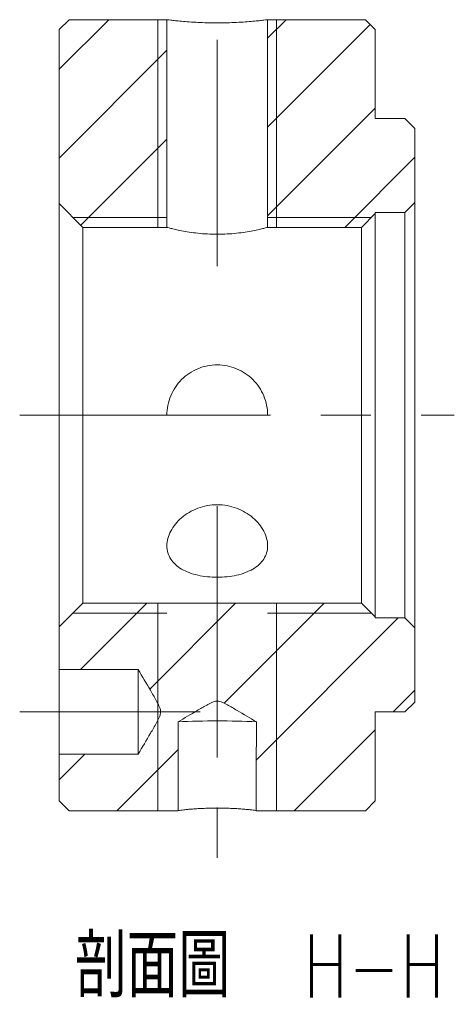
# Model space of a CAD drawing. Header units: millimetres. Extents: x 54 to 199, y 48 to 193.
# Tile 2 of 3: x 174 to 196, y 48 to 98. Entities that reach past the tile are written whole.
import ezdxf

# ---------------------------------------------------------------- set-up
doc = ezdxf.new("R2010")
doc.units = ezdxf.units.MM
doc.linetypes.add('CENTERX2', pattern=[20.32, 12.7, -2.54, 2.54, -2.54])
doc.layers.get('0').update_dxf_attribs({"lineweight": 18})
doc.layers.add('FORMAT', color=7, linetype='Continuous', lineweight=18)
doc.styles.add('SLDTEXTSTYLE0', font='txt.shx', dxfattribs={"width": 0.75})
doc.styles.add('SLDTEXTSTYLE1', font='txt.shx', dxfattribs={"width": 0.75, "bigfont": 'bigfont.shx'})

# ---------------------------------------------------------------- blocks, each defined once
blk = doc.blocks.new('SW_NOTE_0')
at = {"layer": 'FORMAT', "color": 0, "char_height": 3.175, "attachment_point": 2}
for s, insert, width, style in [('剖面圖', (6.251, 4.093), 17.64771, 'SLDTEXTSTYLE1'), ('H-H', (17.462, 4.093), 12.7, 'SLDTEXTSTYLE0')]:
    blk.add_mtext(s, dxfattribs=dict(at, insert=insert, width=width, style=style))

msp = doc.modelspace()

# ---------------------------------------------------------------- hatches: boundary and pattern name
at = {"linetype": 'Continuous', "lineweight": 0}
h = msp.add_hatch(dxfattribs=at)
h.set_pattern_fill('ANSI31', style=0, pattern_type=0)
h.paths.add_polyline_path([(181.355, 97.589), (176.405, 97.589), (175.905, 97.089), (175.905, 88.289), (177.105, 87.089), (181.355, 87.089)], flags=0)
h = msp.add_hatch(dxfattribs=at)
h.set_pattern_fill('ANSI31', style=0, pattern_type=0)
h.paths.add_polyline_path([(193.405, 92.589), (191.905, 92.589), (191.905, 97.089), (191.405, 97.589), (186.455, 97.589), (186.455, 87.089), (191.205, 87.089), (191.905, 87.789), (191.905, 87.839), (193.405, 87.839), (193.905, 88.339), (193.905, 92.089)], flags=0)
h = msp.add_hatch(dxfattribs=at)
h.set_pattern_fill('ANSI31', style=0, pattern_type=0)
edge = h.paths.add_edge_path(flags=0)
edge.add_line((181.923, 62.087), (181.929, 59.835))
edge.add_line((181.929, 59.835), (181.935, 57.589))
edge.add_line((181.935, 57.589), (181.923, 62.087))
edge.add_spline(control_points=[(181.923, 62.087), (182.368, 62.352), (182.812, 62.621), (183.264, 62.874), (183.435, 62.97), (183.605, 63.078), (183.795, 63.124), (183.846, 63.137), (183.901, 63.142), (183.953, 63.136), (184.015, 63.128), (184.075, 63.108), (184.133, 63.085), (184.231, 63.045), (184.326, 62.995), (184.42, 62.944), (184.593, 62.85), (184.764, 62.75), (184.935, 62.651), (185.253, 62.465), (185.57, 62.276), (185.887, 62.087)], knot_values=[0, 0, 0, 0, 1.565054, 1.565054, 1.565054, 2.156868, 2.156868, 2.156868, 2.316514, 2.316514, 2.316514, 2.502523, 2.502523, 2.502523, 2.820289, 2.820289, 2.820289, 3.40963, 3.40963, 3.40963, 4.509687, 4.509687, 4.509687, 4.509687], weights=[1, 1, 1, 1, 1, 1, 1, 1, 1, 1, 1, 1, 1, 1, 1, 1, 1, 1, 1, 1, 1, 1], degree=3, periodic=0)
edge.add_line((185.875, 57.589), (185.881, 59.835))
edge.add_line((185.881, 59.835), (185.887, 62.087))
edge.add_line((185.875, 57.589), (191.405, 57.589))
edge.add_line((191.405, 57.589), (191.905, 58.089))
edge.add_line((191.905, 58.089), (191.905, 62.589))
edge.add_line((191.905, 62.589), (193.405, 62.589))
edge.add_line((193.405, 62.589), (193.905, 63.089))
edge.add_line((193.905, 63.089), (193.905, 66.839))
edge.add_line((193.905, 66.839), (193.405, 67.339))
edge.add_line((193.405, 67.339), (191.905, 67.339))
edge.add_line((191.905, 67.339), (191.905, 67.389))
edge.add_line((191.905, 67.389), (191.205, 68.089))
edge.add_line((191.205, 68.089), (177.105, 68.089))
edge.add_line((177.105, 68.089), (175.905, 66.889))
edge.add_line((175.905, 66.889), (175.905, 64.726))
edge.add_line((175.905, 64.726), (179.905, 64.726))
edge.add_spline(control_points=[(179.905, 64.726), (180.195, 64.239), (180.489, 63.755), (180.766, 63.261), (180.865, 63.083), (180.978, 62.905), (181.026, 62.707), (181.039, 62.653), (181.044, 62.596), (181.038, 62.54), (181.03, 62.476), (181.009, 62.412), (180.985, 62.352), (180.942, 62.248), (180.889, 62.148), (180.835, 62.049), (180.735, 61.863), (180.629, 61.681), (180.522, 61.499), (180.319, 61.151), (180.112, 60.804), (179.905, 60.457)], knot_values=[0, 0, 0, 0, 1.710125, 1.710125, 1.710125, 2.327569, 2.327569, 2.327569, 2.494991, 2.494991, 2.494991, 2.690336, 2.690336, 2.690336, 3.026619, 3.026619, 3.026619, 3.654926, 3.654926, 3.654926, 4.859087, 4.859087, 4.859087, 4.859087], weights=[1, 1, 1, 1, 1, 1, 1, 1, 1, 1, 1, 1, 1, 1, 1, 1, 1, 1, 1, 1, 1, 1], degree=3, periodic=0)
edge.add_line((179.905, 60.457), (175.905, 60.457))
edge.add_line((175.905, 60.457), (175.905, 58.089))
edge.add_line((175.905, 58.089), (176.405, 57.589))
edge.add_line((176.405, 57.589), (181.935, 57.589))

# ---------------------------------------------------------------- linework, layer by layer
at = {"color": 7, "linetype": 'Continuous', "lineweight": 15}
for p, q in [((176.405, 97.589), (175.905, 97.089)), ((176.405, 97.589), (181.355, 97.589)), ((181.355, 97.589), (181.355, 87.089)), ((186.455, 87.089), (186.455, 97.589)), ((186.455, 97.589), (191.405, 97.589)), ((191.905, 97.089), (191.405, 97.589)), ((175.905, 88.289), (175.905, 97.089)), ((191.905, 97.089), (191.905, 92.589)), ((191.905, 92.589), (193.405, 92.589)), ((193.905, 92.089), (193.405, 92.589)), ((193.905, 92.089), (193.905, 88.339)), ((175.905, 88.289), (177.105, 87.089)), ((175.905, 66.889), (175.905, 88.289)), ((193.405, 87.839), (193.905, 88.339)), ((193.905, 88.339), (193.905, 66.839)), ((191.205, 87.089), (191.905, 87.789)), ((193.405, 87.839), (191.905, 87.839)), ((191.905, 87.839), (191.905, 87.789)), ((191.905, 87.789), (191.905, 67.389)), ((193.405, 67.339), (193.405, 87.839)), ((177.105, 87.089), (177.105, 68.089)), ((181.355, 87.089), (177.105, 87.089)), ((191.205, 87.089), (186.455, 87.089)), ((191.205, 68.089), (191.205, 87.089)), ((186.455, 77.589), (181.355, 77.589)), ((177.105, 68.089), (175.905, 66.889)), ((177.105, 68.089), (191.205, 68.089)), ((191.905, 67.389), (191.205, 68.089)), ((191.905, 67.389), (191.905, 67.339)), ((191.905, 67.339), (193.405, 67.339)), ((193.905, 66.839), (193.405, 67.339)), ((175.905, 64.726), (175.905, 66.889)), ((193.905, 66.839), (193.905, 63.089)), ((179.905, 64.726), (175.905, 64.726)), ((175.905, 64.726), (175.905, 60.457)), ((179.905, 64.726), (179.905, 60.457)), ((193.405, 62.589), (193.905, 63.089)), ((193.405, 62.589), (191.905, 62.589)), ((191.905, 62.589), (191.905, 58.089)), ((175.905, 58.089), (175.905, 60.457)), ((175.905, 60.457), (179.905, 60.457)), ((175.905, 58.089), (176.405, 57.589)), ((191.405, 57.589), (191.905, 58.089)), ((181.935, 57.589), (176.405, 57.589)), ((191.405, 57.589), (185.875, 57.589))]:
    msp.add_line(p, q, dxfattribs=at)
at = {"color": 7, "linetype": 'Continuous', "lineweight": 0}
for p, q in [((180.905, 87.089), (180.905, 97.589)), ((180.905, 97.589), (180.905, 87.089)), ((186.905, 87.089), (186.905, 97.589)), ((186.905, 97.589), (186.905, 87.089)), ((181.355, 87.589), (176.605, 87.589)), ((191.705, 87.589), (186.455, 87.589)), ((180.905, 57.589), (180.905, 68.089)), ((180.905, 68.089), (180.905, 57.589)), ((186.905, 57.589), (186.905, 68.089)), ((186.905, 68.089), (186.905, 57.589)), ((181.355, 67.589), (176.605, 67.589)), ((191.705, 67.589), (186.455, 67.589))]:
    msp.add_line(p, q, dxfattribs=at)
at = {"color": 7, "linetype": 'Continuous', "lineweight": 15}
msp.add_arc((183.905, 14.038), 48.096, 87.6177, 92.3823, dxfattribs=at)
for start_param, end_param in [(4.847081, 4.886513), (1.396672, 1.436104)]:
    msp.add_ellipse((183.905, 77.589), major_axis=(0, -115.443), ratio=0.017325, start_param=start_param, end_param=end_param, dxfattribs=at)
for points, knots in [([(181.355, 97.589), (181.355, 97.589), (181.372, 97.587), (181.436, 97.579), (181.486, 97.573), (181.614, 97.558), (181.692, 97.549), (181.877, 97.529), (181.985, 97.518), (182.22, 97.497), (182.348, 97.487), (182.627, 97.467), (182.775, 97.458), (183.082, 97.442), (183.243, 97.436), (183.572, 97.428), (183.738, 97.426), (184.071, 97.426), (184.24, 97.428), (184.567, 97.436), (184.726, 97.442), (185.035, 97.458), (185.184, 97.467), (185.46, 97.486), (185.589, 97.497), (185.827, 97.519), (185.932, 97.529), (186.117, 97.549), (186.197, 97.558), (186.325, 97.573), (186.373, 97.579), (186.438, 97.587), (186.455, 97.589), (186.455, 97.589)], [0, 0, 0, 0, 0.319616, 0.319616, 0.639232, 0.639232, 0.958847, 0.958847, 1.278463, 1.278463, 1.598079, 1.598079, 1.917695, 1.917695, 2.23731, 2.23731, 2.556926, 2.556926, 2.876542, 2.876542, 3.196158, 3.196158, 3.515773, 3.515773, 3.835389, 3.835389, 4.155005, 4.155005, 4.474621, 4.474621, 4.794236, 4.794236, 5.113852, 5.113852, 5.113852, 5.113852]), ([(181.355, 87.089), (181.355, 87.089), (181.372, 87.085), (181.437, 87.068), (181.486, 87.055), (181.615, 87.023), (181.693, 87.004), (181.878, 86.962), (181.985, 86.939), (182.337, 86.871), (182.62, 86.825), (183.08, 86.776), (183.241, 86.763), (183.571, 86.745), (183.737, 86.741), (184.071, 86.741), (184.241, 86.745), (184.569, 86.763), (184.728, 86.776), (185.193, 86.826), (185.473, 86.871), (185.827, 86.939), (185.932, 86.962), (186.116, 87.003), (186.196, 87.023), (186.324, 87.055), (186.373, 87.067), (186.438, 87.085), (186.455, 87.089), (186.455, 87.089)], [0, 0, 0, 0, 0.322638, 0.322638, 0.645276, 0.645276, 0.967914, 0.967914, 1.290552, 1.290552, 1.935828, 1.935828, 2.258467, 2.258467, 2.581105, 2.581105, 2.903743, 2.903743, 3.226381, 3.226381, 3.871657, 3.871657, 4.194295, 4.194295, 4.516933, 4.516933, 4.839571, 4.839571, 5.162209, 5.162209, 5.162209, 5.162209]), ([(186.455, 77.589), (186.455, 77.759), (186.438, 77.925), (186.373, 78.252), (186.324, 78.414), (186.195, 78.723), (186.117, 78.869), (185.932, 79.146), (185.825, 79.276), (185.473, 79.627), (185.19, 79.817), (184.73, 80.008), (184.569, 80.057), (184.239, 80.123), (184.073, 80.139), (183.739, 80.139), (183.569, 80.123), (183.241, 80.057), (183.082, 80.009), (182.617, 79.816), (182.337, 79.628), (181.984, 79.274), (181.879, 79.146), (181.694, 78.87), (181.614, 78.721), (181.486, 78.413), (181.438, 78.254), (181.372, 77.925), (181.355, 77.756), (181.355, 77.589)], [0, 0, 0, 0, 0.500336, 0.500336, 1.000672, 1.000672, 1.501009, 1.501009, 2.001345, 2.001345, 3.002017, 3.002017, 3.502353, 3.502353, 4.00269, 4.00269, 4.503026, 4.503026, 5.003362, 5.003362, 6.004034, 6.004034, 6.50437, 6.50437, 7.004707, 7.004707, 7.505043, 7.505043, 8.005379, 8.005379, 8.005379, 8.005379]), ([(181.355, 70.989), (181.355, 70.867), (181.372, 70.751), (181.437, 70.528), (181.486, 70.42), (181.615, 70.22), (181.693, 70.128), (181.878, 69.958), (181.985, 69.88), (182.336, 69.675), (182.62, 69.571), (183.079, 69.467), (183.241, 69.441), (183.57, 69.406), (183.736, 69.397), (184.071, 69.397), (184.24, 69.406), (184.568, 69.441), (184.727, 69.466), (185.192, 69.571), (185.472, 69.674), (185.826, 69.881), (185.931, 69.958), (186.116, 70.127), (186.196, 70.221), (186.324, 70.42), (186.372, 70.525), (186.438, 70.75), (186.455, 70.868), (186.455, 71.228), (186.388, 71.484), (186.197, 71.848), (186.117, 71.969), (185.932, 72.197), (185.827, 72.305), (185.592, 72.505), (185.462, 72.598), (185.186, 72.76), (185.04, 72.83), (184.73, 72.946), (184.57, 72.99), (184.243, 73.05), (184.074, 73.065), (183.738, 73.065), (183.572, 73.05), (183.244, 72.991), (183.081, 72.946), (182.62, 72.775), (182.337, 72.607), (181.986, 72.307), (181.879, 72.198), (181.693, 71.97), (181.615, 71.851), (181.487, 71.608), (181.437, 71.482), (181.372, 71.234), (181.355, 71.111), (181.355, 70.989)], [0, 0, 0, 0, 0.43378, 0.43378, 0.867559, 0.867559, 1.301339, 1.301339, 1.735118, 1.735118, 2.602677, 2.602677, 3.036457, 3.036457, 3.470236, 3.470236, 3.904016, 3.904016, 4.337796, 4.337796, 5.205355, 5.205355, 5.639134, 5.639134, 6.072914, 6.072914, 6.506693, 6.506693, 6.940473, 6.940473, 7.808032, 7.808032, 8.241812, 8.241812, 8.675591, 8.675591, 9.109371, 9.109371, 9.54315, 9.54315, 9.97693, 9.97693, 10.410709, 10.410709, 10.844489, 10.844489, 11.278268, 11.278268, 12.145828, 12.145828, 12.579607, 12.579607, 13.013387, 13.013387, 13.447166, 13.447166, 13.880946, 13.880946, 13.880946, 13.880946]), ([(179.905, 60.457), (180.114, 60.807), (180.322, 61.157), (180.631, 61.685), (180.733, 61.861), (180.879, 62.129), (180.927, 62.219), (180.988, 62.359), (181.007, 62.406), (181.034, 62.504), (181.042, 62.555), (181.039, 62.656), (181.028, 62.707), (180.997, 62.803), (180.978, 62.85), (180.915, 62.986), (180.868, 63.075), (180.723, 63.34), (180.622, 63.514), (180.317, 64.035), (180.111, 64.38), (179.905, 64.726)], [0, 0, 0, 0, 1.214524, 1.214524, 1.821786, 1.821786, 2.125417, 2.125417, 2.277232, 2.277232, 2.429048, 2.429048, 2.580863, 2.580863, 2.732679, 2.732679, 3.03631, 3.03631, 3.643572, 3.643572, 4.858096, 4.858096, 4.858096, 4.858096]), ([(185.887, 62.087), (185.562, 62.281), (185.237, 62.474), (184.748, 62.76), (184.584, 62.855), (184.335, 62.99), (184.251, 63.034), (184.078, 63.109), (183.985, 63.141), (183.798, 63.135), (183.708, 63.1), (183.538, 63.023), (183.456, 62.979), (183.21, 62.846), (183.048, 62.752), (182.565, 62.469), (182.244, 62.278), (181.923, 62.087)], [0, 0, 0, 0, 1.126979, 1.126979, 1.690468, 1.690468, 1.972213, 1.972213, 2.253958, 2.253958, 2.535703, 2.535703, 2.817447, 2.817447, 3.380937, 3.380937, 4.507916, 4.507916, 4.507916, 4.507916]), ([(185.905, 57.592), (185.905, 57.592), (185.914, 57.593), (185.881, 57.601), (185.802, 57.614), (185.662, 57.632), (185.476, 57.653), (185.243, 57.674), (184.974, 57.694), (184.671, 57.711), (184.385, 57.721), (184.127, 57.726), (183.869, 57.728), (183.57, 57.725), (183.245, 57.715), (182.935, 57.7), (182.656, 57.681), (182.408, 57.66), (182.206, 57.639), (182.048, 57.62), (181.949, 57.604), (181.903, 57.595), (181.91, 57.593), (181.912, 57.593)], [0, 0, 0, 0, 0.003689, 0.215224, 0.432897, 0.64443, 0.862046, 1.074479, 1.293045, 1.505889, 1.724946, 1.865459, 2.007722, 2.219493, 2.437425, 2.649191, 2.867062, 3.079492, 3.298055, 3.510899, 3.729956, 3.942077, 4.015224, 4.015224, 4.015224, 4.015224])]:
    msp.add_open_spline(points, degree=3, knots=knots, dxfattribs=at)
at = {"layer": 'FORMAT', "color": 7, "linetype": 'CENTERX2', "lineweight": 0}
for p, q in [((183.905, 96.575), (183.905, 85.124)), ((173.905, 77.589), (195.905, 77.589)), ((183.905, 72.989), (183.905, 52.911)), ((179.905, 62.591), (173.905, 62.591)), ((179.905, 62.591), (183.04, 62.591))]:
    msp.add_line(p, q, dxfattribs=at)

# ---------------------------------------------------------------- block references
at = {"layer": 'FORMAT'}
msp.add_blockref('SW_NOTE_0', (174.375, 47.239), dxfattribs=at)

doc.saveas('drawing.dxf')
